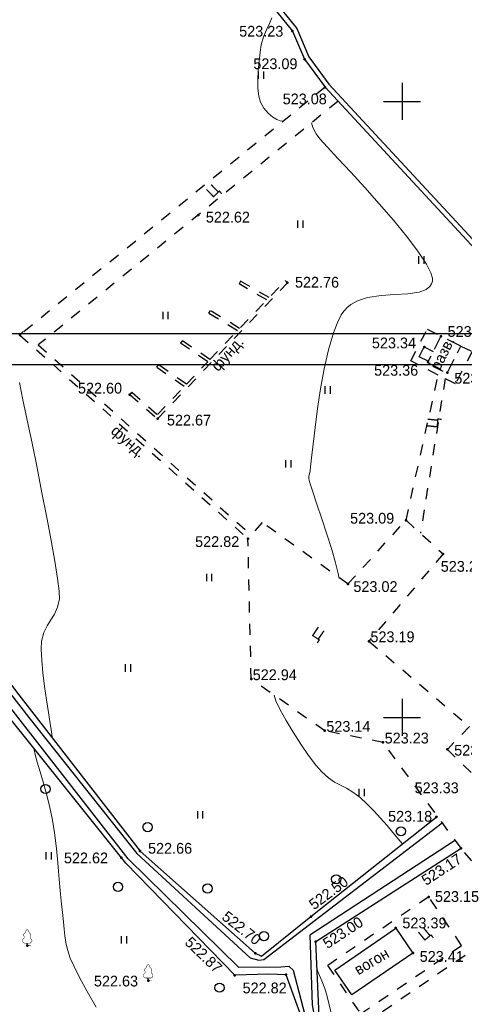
# Model space of a CAD drawing. Header units: millimetres. Extents: x -1128748 to 3035412, y -2195448 to -435774.
# Tile 74 of 159: x 545966 to 582036, y -1462007 to -1382078. Entities that reach past the tile are written whole.
import ezdxf

# ---------------------------------------------------------------- set-up
doc = ezdxf.new("R2010")
doc.units = ezdxf.units.MM
for name, pattern in [('Д_ТРОТ_ТРУБА', [3, 1.5, -1.5]), ('ДОРОГИ_СТРОЯЩ', [9, 8, -1]), ('ЗД_СТР_РАЗВ', [3, 2, -1])]:
    doc.linetypes.add(name, pattern=pattern)
for name, color, linetype in [('(001) Сетка', 92, 'Continuous'), ('(004) Точки рельефа', 7, 'Continuous'), ('(004a) Точки рельефа (отк.)', 7, 'Continuous'), ('(007) Здания', 7, 'Continuous'), ('(022) Возд. Линии', 7, 'Continuous'), ('(025) Дорога', 7, 'Continuous'), ('(027) Гидрография', 7, 'Continuous'), ('(031) Горизонтали', 42, 'Continuous'), ('(035) Откосы', 7, 'Continuous'), ('(036) Растительность', 7, 'Continuous'), ('(038) Деревья', 7, 'Continuous'), ('(040) Ограда', 7, 'Continuous')]:
    doc.layers.add(name, color=color, linetype=linetype)
doc.styles.add('BM-431', font='txt')
doc.styles.add('D-431', font='txt')
doc.styles.get("Standard").update_dxf_attribs({"font": 'arial.ttf'})
doc.linetypes.add('ОГРАДА_БЕТ', pattern='A,4,["|",Standard,S=0.8,R=0,X=0,Y=-0.8],4', length=8)
doc.linetypes.add('ОТКОСЫ_НЕУКР', pattern='A,0.5,["|",Standard,S=1.2,R=0,X=0,Y=-1.2],1,["|",Standard,S=0.5,R=0,X=0,Y=-0.5],0.5', length=2)
doc.linetypes.add('ОТКОСЫ_НЕУКР1', pattern='A,0.5,["|",Standard,S=-1.2,R=0,X=0,Y=1.2],1,["|",Standard,S=-0.5,R=0,X=0,Y=0.5],0.5', length=2)
doc.linetypes.add('ПОДПОРНАЯ СТЕНКА', pattern='A,2,["V",Standard,S=1.2,R=0,X=0,Y=-1.2],0.2,["V",Standard,S=0.8,R=0,X=0,Y=-0.8],0.25,["V",Standard,S=0.3,R=0,X=0,Y=-0.3],0.25', length=2.7)

# ---------------------------------------------------------------- blocks, each defined once
blk = doc.blocks.new('d')
at = {"layer": '(038) Деревья'}
blk.add_ellipse((0, 0), major_axis=(0.265, 0.265), ratio=1, start_param=5.497787, end_param=11.780972, dxfattribs=at)
blk = doc.blocks.new('I04010')
for p, q in [((-0.412273, 0.007146), (-0.412273, 1.207146)), ((0.387727, 1.207146), (0.387727, 0.007146))]:
    blk.add_line(p, q)
blk = doc.blocks.new('Setka')
at = {"layer": '(001) Сетка'}
for p, q in [((0, 1.5), (0, -1.5)), ((-1.5, 0), (1.5, 0))]:
    blk.add_line(p, q, dxfattribs=at)
blk = doc.blocks.new('karagach-flat-20')
at = {"layer": '(038) Деревья', "const_width": 0.0375}
for points in [[(-0.208, 1.009, 0.430853), (-0.255, 0.753, 0.548276)], [(-0.208, 1.009, 0.181567), (-0.117, 1.159, 0.303004)], [(0, 1.312, 0.246034), (-0.117, 1.159, 0.489079)], [(0, 1.312, -0.246034), (0.117, 1.159, -0.489079)], [(0.208, 1.009, -0.181567), (0.117, 1.159, -0.303004)], [(0.208, 1.009, -0.430853), (0.255, 0.753, -0.548276)], [(-0.315, 0.559, 0.626949), (-0.218, 0.206, 0.702465)], [(-0.315, 0.559, 0.383603), (-0.255, 0.753, 0.352912)], [(0.315, 0.559, -0.626949), (0.218, 0.206, -0.702465)], [(0.315, 0.559, -0.383603), (0.255, 0.753, -0.352912)]]:
    blk.add_lwpolyline(points, format="xyb", dxfattribs=at)
for points in [[(0, 0.206), (-0.218, 0.206)], [(0, 0), (0, 0.206)], [(0, 0.206), (0.218, 0.206)], [(0, 0), (0.281, 0)]]:
    blk.add_lwpolyline(points, dxfattribs=at)
at = {"layer": '(038) Деревья'}
blk.add_lwpolyline([(0, 0), (0, 0.206)], dxfattribs=at)
blk = doc.blocks.new('karagach-flat-18-flat-1')
at = {"layer": '(038) Деревья', "const_width": 0.0375}
for points in [[(-0.208, 1.009, 0.430853), (-0.255, 0.753, 0.548276)], [(-0.208, 1.009, 0.181567), (-0.117, 1.159, 0.303004)], [(0, 1.312, 0.246034), (-0.117, 1.159, 0.489079)], [(0, 1.312, -0.246034), (0.117, 1.159, -0.489079)], [(0.208, 1.009, -0.181567), (0.117, 1.159, -0.303004)], [(0.208, 1.009, -0.430853), (0.255, 0.753, -0.548276)], [(-0.315, 0.559, 0.626949), (-0.218, 0.206, 0.702465)], [(-0.315, 0.559, 0.383603), (-0.255, 0.753, 0.352912)], [(0.315, 0.559, -0.626949), (0.218, 0.206, -0.702465)], [(0.315, 0.559, -0.383603), (0.255, 0.753, -0.352912)]]:
    blk.add_lwpolyline(points, format="xyb", dxfattribs=at)
for points in [[(0, 0.206), (-0.218, 0.206)], [(0, 0), (0, 0.206)], [(0, 0.206), (0.218, 0.206)], [(0, 0), (0.281, 0)]]:
    blk.add_lwpolyline(points, dxfattribs=at)
at = {"layer": '(038) Деревья'}
blk.add_lwpolyline([(0, 0), (0, 0.206)], dxfattribs=at)
blk = doc.blocks.new('A$C05d28b1e')
at = {"layer": '(004) Точки рельефа', "color": 7, "linetype": 'ByBlock', "lineweight": -2}
for p in [(75441, 143543), (76428, 141258), (78095, 138984), (67809, 128621), (75039, 123111), (53339, 118868), (87493, 118771), (86138, 117906), (86437, 116679), (88021, 115823), (62246, 114027), (64502, 112068), (84662, 103830), (71836, 102338), (87672, 101100), (79946, 98662), (81647, 94014), (72096, 90931), (78068, 86740), (82801, 85790), (88013, 85231), (87110, 79749), (63078, 76972), (89130, 77208), (61550, 76444), (86497, 73256), (76942, 71664), (83820, 70723), (77330, 69626), (53927, 69297), (72426, 68683), (85216, 68696), (63741, 66464), (70766, 66898), (74930, 66941)]:
    blk.add_point(p, dxfattribs=at)
at = {"layer": '(007) Здания', "linetype": 'Д_ТРОТ_ТРУБА', "ltscale": 600}
for points in [[(62246, 114027), (64502, 112068), (75039, 123111)], [(68746, 116878), (74858, 123284)], [(71241, 123234), (71117, 123017)], [(73545, 121907), (71241, 123234)], [(74858, 123284), (75039, 123111)], [(73367, 121721), (71117, 123017)], [(68763, 120855), (68633, 120641)], [(71157, 119405), (68763, 120855)], [(70980, 119219), (68633, 120641)], [(53339, 118868), (53606, 119166)], [(53339, 118868), (71836, 102338)], [(66506, 118403), (66365, 118196)], [(68746, 116878), (66506, 118403)], [(54828, 118073), (72103, 102636)], [(68571, 116695), (66365, 118196)], [(64562, 116458), (64419, 116252)], [(66662, 114694), (64419, 116252)], [(66837, 114877), (64562, 116458)], [(66837, 114877), (68571, 116695)], [(62410, 114216), (64486, 112413), (66662, 114694)], [(62410, 114216), (62246, 114027)]]:
    blk.add_lwpolyline(points, dxfattribs=at)
at = {"layer": '(007) Здания', "linetype": 'ЗД_СТР_РАЗВ', "ltscale": 600}
blk.add_lwpolyline([(87493, 118771), (86414, 116634), (88021, 115823), (89100, 117960)], close=True, dxfattribs=at)
at = {"layer": '(007) Здания', "ltscale": 600}
blk.add_lwpolyline([(83820, 70723), (85216, 68696), (80275, 65293), (78878, 67320), (83820, 70723)], dxfattribs=at)
at = {"layer": '(025) Дорога', "linetype": 'Д_ТРОТ_ТРУБА', "ltscale": 600}
for p, q in [((79946, 98662), (84662, 103830)), ((84662, 103830), (87672, 101100)), ((72096, 90931), (71836, 102338)), ((87672, 101100), (81647, 94014)), ((81647, 94014), (89803, 87079)), ((78068, 86740), (72096, 90931)), ((82801, 85790), (78068, 86740)), ((89803, 87079), (88013, 85231)), ((89130, 77208), (82801, 85790)), ((88013, 85231), (90548, 82763)), ((92314, 73433), (89130, 77208))]:
    blk.add_line(p, q, dxfattribs=at)
for points in [[(78095, 138984), (53653, 119123)], [(79154, 137840), (54828, 118073)], [(84662, 103830), (87267, 115615), (85041, 116768), (86387, 119348), (87500, 118786)], [(89100, 117960), (90028, 117531), (88666, 114903), (87835, 115330), (85824, 102776)], [(79946, 98662), (73001, 103636), (71836, 102338)]]:
    blk.add_lwpolyline(points, dxfattribs=at)
at = {"layer": '(025) Дорога', "linetype": 'Д_ТРОТ_ТРУБА', "ltscale": 600, "flags": 128}
blk.add_lwpolyline([(96975, 76152), (91663, 70018), (77743, 60511), (77407, 60141), (71543, 56980), (67628, 56398), (63649, 57538), (35933, 62943), (-1136, 71955), (-2270, 72968), (-11178, 84489), (-11295, 84899), (-11231, 85387), (2620, 97018), (30185, 117380)], dxfattribs=at)
at = {"layer": '(025) Дорога', "linetype": 'Д_ТРОТ_ТРУБА', "ltscale": 600}
blk.add_lwpolyline([(80964, 63758), (89166, 69320), (86497, 73256), (78295, 67694)], close=True, dxfattribs=at)
at = {"layer": '(027) Гидрография', "color": 3, "ltscale": 600}
for points in [[(30545, 117726), (44356, 100325), (54063, 87824), (62828, 76792), (72012, 68319), (72714, 68122), (73131, 68177), (87601, 79281)], [(77407, 60141), (75517, 67269), (75191, 67595), (74497, 67553), (71085, 67532), (62130, 76350), (46008, 97015), (34748, 111736), (30185, 117380)], [(88603, 77800), (76863, 70140), (77044, 64500), (77743, 60511)]]:
    blk.add_lwpolyline(points, dxfattribs=at)
at = {"layer": '(031) Горизонтали', "color": 42, "linetype": 'Continuous', "lineweight": 0, "ltscale": 600}
for points in [[(55957, 86155), (55942, 86248), (55889, 86643), (55783, 87322), (55643, 88214), (55487, 89247), (55333, 90349), (55199, 91449), (55102, 92474), (55062, 93353), (55096, 94015), (55271, 94712), (55534, 95263), (55840, 95740), (56140, 96217), (56388, 96765), (56537, 97458), (56514, 98067), (56383, 99112), (56160, 100513), (55864, 102192), (55513, 104067), (55126, 106060), (54722, 108091), (54317, 110081), (53931, 111949), (53583, 113616), (53289, 115003)], [(74697, 136223), (74613, 136232), (74444, 136266), (74191, 136355), (73859, 136540), (73469, 136866), (73123, 137284), (72842, 137780), (72707, 138250), (72642, 138870), (72634, 139587), (72669, 140351), (72735, 141111), (72819, 141817), (72909, 142416), (73090, 143087), (73339, 143649), (73587, 144146), (73762, 144624)], [(79198, 99198), (79161, 99506), (78948, 100367), (78627, 101466), (78240, 102698), (77829, 103959), (77434, 105144), (77099, 106147), (76866, 106863), (76775, 107189), (76784, 107419), (76829, 107604), (76887, 107836), (76922, 108158), (76998, 108910), (77116, 110007), (77276, 111363), (77481, 112893), (77732, 114510), (78029, 116130), (78375, 117666), (78769, 119034), (79121, 119949), (79407, 120502), (79608, 120797), (79711, 120920), (79860, 121071), (80185, 121333), (80733, 121638), (81547, 121906), (82646, 122080), (83759, 122155), (84808, 122215), (85715, 122346), (86284, 122558), (86594, 122807), (86735, 123027), (86784, 123155), (86804, 123251), (86795, 123479), (86670, 123905), (86316, 124610), (85622, 125672), (84708, 126883), (83640, 128186), (82483, 129525), (81304, 130845), (80168, 132089), (79140, 133201), (78287, 134126), (77673, 134807), (77364, 135188), (77107, 135712), (76987, 136079)], [(84377, 77575), (84377, 77575), (84023, 77975), (83598, 78475), (83116, 79041), (82594, 79640), (82048, 80241), (81492, 80809), (80944, 81314), (80355, 81760), (79827, 82072), (79335, 82319), (78853, 82574), (78356, 82909), (77818, 83395), (77332, 83963), (76753, 84740), (76129, 85652), (75507, 86624), (74931, 87582), (74449, 88451), (74107, 89159), (73951, 89629)], [(59520, 64297), (58802, 65573), (58179, 66718), (57701, 67650), (57422, 68288), (57202, 68985), (57067, 69567), (56988, 70098), (56936, 70636), (56880, 71244), (56791, 71983), (56710, 72667), (56633, 73471), (56557, 74369), (56475, 75340), (56381, 76359), (56271, 77405), (56139, 78452), (55978, 79479), (55770, 80500), (55515, 81520), (55240, 82500), (54973, 83403), (54742, 84189), (54572, 84821), (54499, 85190), (54495, 85269)], [(79068, 61415), (79008, 61777), (78890, 62408), (78780, 62943), (78670, 63434), (78553, 63935), (78422, 64499), (78270, 65179), (78082, 65817), (77829, 66442), (77562, 67059), (77431, 67404)]]:
    blk.add_lwpolyline(points, dxfattribs=at)
at = {"layer": '(035) Откосы', "linetype": 'ПОДПОРНАЯ СТЕНКА', "ltscale": 600, "flags": 128}
blk.add_lwpolyline([(86465, 116735), (85733, 117104), (86138, 117906), (86870, 117537)], dxfattribs=at)
at = {"layer": '(040) Ограда', "ltscale": 600, "flags": 128}
blk.add_lwpolyline([(78719, 169049), (77648, 162259), (71840, 147999), (75441, 143543), (76428, 141258), (78095, 138984), (107201, 107557), (97119, 79607), (98114, 79156), (98532, 80158), (97458, 80546)], dxfattribs=at)
at = {"layer": '(040) Ограда', "linetype": 'ОГРАДА_БЕТ', "ltscale": 600, "flags": 128}
blk.add_lwpolyline([(79114, 168987), (78036, 162151), (72300, 148067), (75787, 143752), (76777, 141458), (78404, 139239), (107660, 107650), (97834, 80410)], dxfattribs=at)
at = {"linetype": 'ОТКОСЫ_НЕУКР', "ltscale": 600}
for points in [[(30545, 117726), (45018, 100546), (53249, 89648), (63078, 76972), (72426, 68683), (72934, 68458), (76942, 71664), (87202, 79822)], [(77407, 60141), (74930, 66941), (73521, 66974), (70766, 66898), (61921, 75981), (51963, 88436), (43116, 99871), (30183, 117379)]]:
    blk.add_lwpolyline(points, dxfattribs=at)
at = {"linetype": 'ОТКОСЫ_НЕУКР1', "ltscale": 600}
blk.add_lwpolyline([(77743, 60511), (77330, 69626), (89130, 77208)], dxfattribs=at)
at = {"layer": '(001) Сетка', "xscale": 1000, "yscale": 1000, "zscale": 1000}
for p in [(84335, 137831), (84335, 87831)]:
    blk.add_blockref('Setka', p, dxfattribs=at)
at = {"layer": '(022) Возд. Линии', "xscale": 1000, "yscale": 1000, "zscale": 1000}
for name, p in [('karagach-flat-20', (53927, 69297)), ('karagach-flat-18-flat-1', (63741, 66464))]:
    blk.add_blockref(name, p, dxfattribs=at)
at = {"layer": '(036) Растительность', "linetype": 'Continuous', "xscale": 500, "yscale": 500, "zscale": 500}
for p in [(72910, 139668), (76084, 127570), (85904, 124654), (65149, 120147), (78313, 114102), (75126, 108105), (68697, 98872), (62113, 91534), (81066, 81425), (67966, 79623), (55665, 76292), (61777, 69465)]:
    blk.add_blockref('I04010', p, dxfattribs=at)
at = {"layer": '(038) Деревья', "linetype": 'Continuous', "xscale": 1000, "yscale": 1000, "zscale": 1000}
for p in [(55407, 82017), (63694, 78923), (84246, 78582), (61294, 74068), (78997, 74686), (68559, 73939), (73132, 70072), (69527, 65887)]:
    blk.add_blockref('d', p, dxfattribs=at)
at = {"layer": '(004) Точки рельефа', "linetype": 'ByBlock', "char_height": 875, "attachment_point": 4, "style": 'D-431'}
for s, insert in [('523.23', (71123, 143520)), ('523.09', (72273, 140881)), ('523.08', (74653, 138026)), ('522.62', (68418, 128430)), ('522.76', (75650, 123146)), ('523.15', (88033, 119150)), ('523.34', (81889, 118217)), ('523.36', (82069, 115997)), ('523.42', (88578, 115352)), ('522.60', (58044, 114546)), ('522.67', (65264, 111954)), ('523.09', (80121, 103988)), ('522.82', (67548, 102092)), ('523.22', (87477, 100079)), ('523.02', (80389, 98440)), ('523.19', (81772, 94364)), ('522.94', (72221, 91281)), ('523.14', (78193, 87090)), ('523.23', (82926, 86140)), ('523.33', (88565, 85155)), ('523.33', (85357, 82104)), ('523.18', (83203, 79793)), ('522.66', (63729, 77195)), ('522.62', (56905, 76414)), ('523.15', (87005, 73280)), ('523.39', (84364, 71132)), ('522.63', (59339, 66416)), ('522.82', (71399, 65857))]:
    blk.add_mtext(s, dxfattribs=dict(at, insert=insert))
for s, insert, rotation in [('523.17', (86053, 74498), 33.26847), ('522.50', (76939, 72508), 36.75731), ('522.70', (69908, 71831), 321.87296), ('523.00', (78049, 69371), 33.4039), ('522.87', (66944, 69793), 315.86147)]:
    blk.add_mtext(s, dxfattribs=dict(at, insert=insert, rotation=rotation))
at = {"layer": '(004a) Точки рельефа (отк.)', "linetype": 'ByBlock', "insert": (85770, 68416), "char_height": 875, "attachment_point": 4, "style": 'D-431'}
blk.add_mtext('523.41', dxfattribs=at)
at = {"layer": '(007) Здания', "style": 'BM-431'}
for s, rotation, p in [('фунд.', 48.2082, (69411, 115855)), ('разв.', 63.41011, (87374, 115913)), ('фунд.', 319.04505, (60646, 110958)), ('вогон', 30.58618, (80791, 66882))]:
    blk.add_text(s, height=880, rotation=rotation, dxfattribs=at).set_placement(p)
at = {"layer": '(025) Дорога', "linetype": 'ДОРОГИ_СТРОЯЩ', "style": 'BM-431'}
for rotation, p in [(44.66394, (68974, 129959)), (84.0388, (87215, 111259)), (326.13485, (76934, 94516)), (39.32124, (86104, 69626))]:
    blk.add_text('Ц', height=875, rotation=rotation, dxfattribs=at).set_placement(p)
blk = doc.blocks.new('A11111111111')
blk.add_lwpolyline([(-186450, -2503181), (654550, -2503181), (654550, -1909181), (-186450, -1909181)], close=True)
blk.add_lwpolyline([(649550, -2498181), (-166450, -2498181), (-166450, -1914181), (649550, -1914181), (649550, -2498181)])

msp = doc.modelspace()

# ---------------------------------------------------------------- block references
at = {"xscale": 0.5, "yscale": 0.5, "zscale": 0.5}
msp.add_blockref('A11111111111', (371649.412, -452985.195), dxfattribs=at)

# ---------------------------------------------------------------- next in the draw order: block references
at = {"color": 5, "lineweight": 50}
msp.add_blockref('A$C05d28b1e', (492649.328, -1526543.495), dxfattribs=at)

doc.saveas('drawing.dxf')
